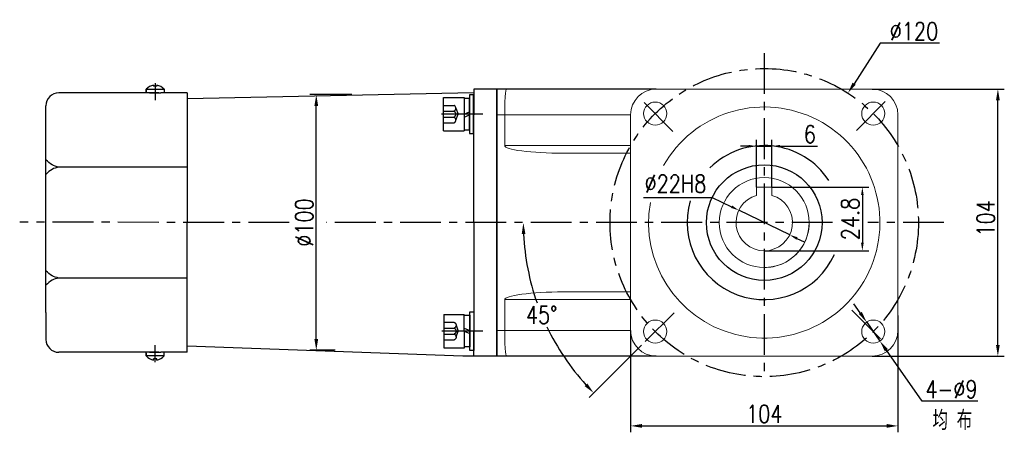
# Model space of a CAD drawing. Header units: inches. Extents: x 675 to 6233, y 11 to 1887.
# Tile 14 of 48: x 3528 to 3834, y 227 to 355. Entities that reach past the tile are written whole.
import ezdxf

# ---------------------------------------------------------------- set-up
doc = ezdxf.new("R2010")
doc.units = ezdxf.units.IN
doc.header["$LTSCALE"] = 10
doc.header["$MEASUREMENT"] = 0
doc.linetypes.add('CENTER', pattern=[10.16, 6.35, -1.27, 1.27, -1.27])
doc.linetypes.add('HIDDEN', pattern=[1.905, 1.27, -0.635])
for name, color, linetype in [('1轮廓实线层', 7, 'Continuous'), ('3中心线层', 1, 'CENTER'), ('4虚线层', 6, 'HIDDEN'), ('6文字层', 3, 'Continuous'), ('7标注层', 4, 'Continuous')]:
    doc.layers.add(name, color=color, linetype=linetype)
doc.styles.add('PC_TEXTSTYLE', font='isocp.shx', dxfattribs={"width": 0.8, "bigfont": 'HZFS.SHX'})
doc.styles.add('TH_GBDIM', font='romans.shx', dxfattribs={"width": 0.8, "bigfont": 'gbcbig.shx'})
doc.dimstyles.new('TH_GBDIM', dxfattribs={"dimtxt": 3.5, "dimasz": 2.5, "dimexe": 2, "dimexo": 0, "dimgap": 1, "dimtad": 1, "dimdec": 4, "dimdsep": 46, "dimtxsty": 'TH_GBDIM', "dimcen": 0.09, "dimclrd": 4, "dimclre": 4, "dimclrt": 3, "dimadec": 0, "dimazin": 0, "dimtfac": 1, "dimtdec": 4, "dimtmove": 0, "dimatfit": 3, "dimfxl": 1, "dimtzin": 0, "dimarcsym": 0})
doc.dimstyles.new('角度标注', dxfattribs={"dimtxt": 3.5, "dimasz": 3, "dimexe": 2, "dimexo": 0, "dimgap": 1, "dimtad": 1, "dimtih": 1, "dimtoh": 1, "dimdsep": 46, "dimtxsty": 'PC_TEXTSTYLE', "dimsah": 1, "dimcen": 0.09, "dimclrd": 4, "dimclrt": 3, "dimadec": 0, "dimazin": 0, "dimtfac": 0.7, "dimtmove": 0, "dimatfit": 0, "dimfxl": 1, "dimtzin": 0, "dimarcsym": 0})

# ---------------------------------------------------------------- blocks, each defined once
blk = doc.blocks.new('*D86')
at = {"layer": '7标注层', "color": 4, "lineweight": -2, "transparency": 16777216}
for p, q in [((3793.21, 333.71), (3834.33, 333.71)), ((3832.33, 254.01), (3832.33, 330.21)), ((3793.21, 250.51), (3834.33, 250.51))]:
    blk.add_line(p, q, dxfattribs=at)
at = {"layer": '7标注层', "color": 4, "transparency": 16777216}
for points in [[(3831.75, 330.21), (3832.92, 330.21), (3832.33, 333.71)], [(3831.75, 254.01), (3832.92, 254.01), (3832.33, 250.51)]]:
    blk.add_solid(points, dxfattribs=at)
at = {"layer": 'Defpoints', "color": 0, "transparency": 16777216}
for p in [(3793.21, 333.71), (3832.33, 333.71), (3793.21, 250.51)]:
    blk.add_point(p, dxfattribs=at)
at = {"layer": '7标注层', "color": 3, "transparency": 16777216, "insert": (3828.58, 293.41), "char_height": 5.5, "attachment_point": 5, "rotation": 90, "style": 'TH_GBDIM'}
blk.add_mtext('104', dxfattribs=at)
blk = doc.blocks.new('*D87')
at = {"layer": '7标注层', "color": 4, "lineweight": -2, "transparency": 16777216}
for p, q in [((3795.7, 347.94), (3787.56, 335.36)), ((3814.16, 347.94), (3795.7, 347.94)), ((3759.52, 292.11), (3759.7, 292.11)), ((3759.61, 292.02), (3759.61, 292.2))]:
    blk.add_line(p, q, dxfattribs=at)
at = {"layer": '7标注层', "color": 4, "transparency": 16777216}
blk.add_solid([(3787.07, 335.68), (3788.05, 335.04), (3785.66, 332.42)], dxfattribs=at)
at = {"layer": 'Defpoints', "color": 0, "transparency": 16777216}
for p in [(3785.66, 332.42), (3733.55, 251.79)]:
    blk.add_point(p, dxfattribs=at)
at = {"layer": '7标注层', "color": 3, "transparency": 16777216, "insert": (3806.2, 351.69), "char_height": 5.5, "attachment_point": 5, "style": 'TH_GBDIM'}
blk.add_mtext('{∅120}{}{}', dxfattribs=at)
blk = doc.blocks.new('*D79')
at = {"layer": '7标注层', "color": 4, "lineweight": -2, "transparency": 16777216}
for p, q in [((3789.48, 263.98), (3787.48, 266.85)), ((3791.49, 261.12), (3795.61, 255.22)), ((3808.72, 236.47), (3797.62, 252.35)), ((3826.06, 236.47), (3808.72, 236.47))]:
    blk.add_line(p, q, dxfattribs=at)
at = {"layer": '7标注层', "color": 4, "transparency": 16777216}
for points in [[(3789.96, 264.32), (3789, 263.65), (3791.49, 261.12)], [(3798.1, 252.68), (3797.14, 252.01), (3795.61, 255.22)]]:
    blk.add_solid(points, dxfattribs=at)
at = {"layer": 'Defpoints', "color": 0, "transparency": 16777216}
for p in [(3791.49, 261.12), (3795.61, 255.22)]:
    blk.add_point(p, dxfattribs=at)
at = {"layer": '7标注层', "color": 3, "transparency": 16777216, "insert": (3817.89, 240.22), "char_height": 5.5, "attachment_point": 5, "style": 'TH_GBDIM'}
blk.add_mtext('{4-∅9}', dxfattribs=at)
blk = doc.blocks.new('*D88')
at = {"layer": '7标注层', "color": 4, "lineweight": -2, "transparency": 16777216}
for p, q in [((3754.71, 315.89), (3752.21, 315.89)), ((3757.21, 303.15), (3757.21, 317.89)), ((3757.21, 315.89), (3762.01, 315.89)), ((3762.01, 303.15), (3762.01, 317.89)), ((3764.51, 315.89), (3776.16, 315.89))]:
    blk.add_line(p, q, dxfattribs=at)
at = {"layer": '7标注层', "color": 4, "transparency": 16777216}
for points in [[(3754.71, 316.31), (3754.71, 315.48), (3757.21, 315.89)], [(3764.51, 316.31), (3764.51, 315.48), (3762.01, 315.89)]]:
    blk.add_solid(points, dxfattribs=at)
at = {"layer": 'Defpoints', "color": 0, "transparency": 16777216}
for p in [(3757.21, 315.89), (3757.21, 303.15), (3762.01, 303.15)]:
    blk.add_point(p, dxfattribs=at)
at = {"layer": '7标注层', "color": 3, "transparency": 16777216, "insert": (3773.8, 319.64), "char_height": 5.5, "attachment_point": 5, "style": 'TH_GBDIM'}
blk.add_mtext('6', dxfattribs=at)
blk = doc.blocks.new('*D89')
at = {"layer": '7标注层', "color": 4, "lineweight": -2, "transparency": 16777216}
for p, q in [((3722.01, 299.96), (3743.41, 299.96)), ((3743.41, 299.96), (3749.44, 297.04)), ((3767.53, 288.27), (3751.69, 295.95)), ((3769.78, 287.17), (3772.02, 286.08))]:
    blk.add_line(p, q, dxfattribs=at)
at = {"layer": '7标注层', "color": 4, "transparency": 16777216}
for points in [[(3749.62, 297.41), (3749.26, 296.66), (3751.69, 295.95)], [(3769.96, 287.55), (3769.59, 286.8), (3767.53, 288.27)]]:
    blk.add_solid(points, dxfattribs=at)
at = {"layer": 'Defpoints', "color": 0, "transparency": 16777216}
for p in [(3751.69, 295.95), (3767.53, 288.27)]:
    blk.add_point(p, dxfattribs=at)
at = {"layer": '7标注层', "color": 3, "transparency": 16777216, "insert": (3731.96, 304.21), "char_height": 5.5, "attachment_point": 5, "style": 'TH_GBDIM'}
blk.add_mtext('{∅22}{}{H8}', dxfattribs=at)
blk = doc.blocks.new('*D90')
at = {"layer": '7标注层', "color": 4, "lineweight": -2, "transparency": 16777216}
for p, q in [((3762.01, 303.15), (3792.15, 303.15)), ((3790.15, 300.65), (3790.15, 285.81)), ((3759.61, 283.31), (3792.15, 283.31))]:
    blk.add_line(p, q, dxfattribs=at)
at = {"layer": '7标注层', "color": 4, "transparency": 16777216}
for points in [[(3789.73, 300.65), (3790.57, 300.65), (3790.15, 303.15)], [(3789.73, 285.81), (3790.57, 285.81), (3790.15, 283.31)]]:
    blk.add_solid(points, dxfattribs=at)
at = {"layer": 'Defpoints', "color": 0, "transparency": 16777216}
for p in [(3762.01, 303.15), (3759.61, 283.31), (3790.15, 283.31)]:
    blk.add_point(p, dxfattribs=at)
at = {"layer": '7标注层', "color": 3, "transparency": 16777216, "insert": (3786.4, 293.23), "char_height": 5.5, "attachment_point": 5, "rotation": 90, "style": 'TH_GBDIM'}
blk.add_mtext('{24.8}{}{}', dxfattribs=at)
blk = doc.blocks.new('*D82')
at = {"layer": '7标注层', "color": 4, "lineweight": -2, "transparency": 16777216}
for p, q in [((3631.21, 331.95), (3618.15, 331.95)), ((3620.15, 255.84), (3620.15, 328.45)), ((3626.01, 252.34), (3618.15, 252.34))]:
    blk.add_line(p, q, dxfattribs=at)
at = {"layer": '7标注层', "color": 4, "transparency": 16777216}
for points in [[(3619.57, 328.45), (3620.74, 328.45), (3620.15, 331.95)], [(3619.57, 255.84), (3620.74, 255.84), (3620.15, 252.34)]]:
    blk.add_solid(points, dxfattribs=at)
at = {"layer": 'Defpoints', "color": 0, "transparency": 16777216}
for p in [(3620.15, 331.95), (3631.21, 331.95), (3626.01, 252.34)]:
    blk.add_point(p, dxfattribs=at)
at = {"layer": '7标注层', "color": 3, "transparency": 16777216, "insert": (3616.4, 292.11), "char_height": 5.5, "attachment_point": 5, "rotation": 90, "style": 'TH_GBDIM'}
blk.add_mtext('%%C100', dxfattribs=at)
blk = doc.blocks.new('GB／T70.1M8M12')
at = {"layer": '1轮廓实线层'}
for p, q in [((0, -6.5), (0, 6.5)), ((0, 6.5), (8, 6.5)), ((8, 6.5), (8, -6.5)), ((0, -6.5), (8, -6.5))]:
    blk.add_line(p, q, dxfattribs=at)
at = {"layer": '3中心线层'}
blk.add_line((15.26, 0), (-0.8, 0), dxfattribs=at)
at = {"layer": '4虚线层'}
for p, q in [((0, 3.43), (4, 3.43)), ((0, 1.14), (4, 1.14)), ((4.8, 2.29), (5.65, 0)), ((4.8, -2.29), (5.65, 0)), ((0, -1.14), (4, -1.14)), ((0, -3.43), (4, -3.43))]:
    blk.add_line(p, q, dxfattribs=at)
for centre in [(3.58, 2.29), (3.58, 0), (3.58, -2.29)]:
    blk.add_arc(centre, 1.22, 290.0384, 69.9616, dxfattribs=at)
blk = doc.blocks.new('GB848_8_1.6_R')
at = {"layer": '1轮廓实线层'}
for p, q in [((-4.2, 1.6), (-7.5, 1.6)), ((-7.5, 1.6), (-7.5, 0)), ((-7.5, 0), (-4.2, 0)), ((4.2, 1.6), (-4.2, 1.6)), ((-4.2, 0), (4.2, 0)), ((7.5, 1.6), (4.2, 1.6)), ((4.2, 0), (7.5, 0)), ((7.5, 0), (7.5, 1.6))]:
    blk.add_line(p, q, dxfattribs=at)
blk = doc.blocks.new('GB93_8_1.05_R')
at = {"layer": '1轮廓实线层'}
for p, q in [((6.15, 2.1), (-6.15, 2.1)), ((-6.15, 2.1), (-6.15, 0)), ((-6.15, 0), (6.15, 0)), ((0, 0), (-0.9, 2.1)), ((1.13, 0), (0.23, 2.1)), ((6.15, 0), (6.15, 2.1))]:
    blk.add_line(p, q, dxfattribs=at)
blk = doc.blocks.new('*D298')
at = {"layer": '7标注层', "color": 4, "lineweight": -2, "transparency": 16777216}
for p, q in [((3801.21, 263.21), (3801.21, 226.78)), ((3718.01, 258.51), (3718.01, 226.78)), ((3721.51, 228.78), (3797.71, 228.78))]:
    blk.add_line(p, q, dxfattribs=at)
at = {"layer": '7标注层', "color": 4, "transparency": 16777216}
for points in [[(3721.51, 229.37), (3721.51, 228.2), (3718.01, 228.78)], [(3797.71, 229.37), (3797.71, 228.2), (3801.21, 228.78)]]:
    blk.add_solid(points, dxfattribs=at)
at = {"layer": 'Defpoints', "color": 0, "transparency": 16777216}
for p in [(3801.21, 263.21), (3718.01, 258.51), (3801.21, 228.78)]:
    blk.add_point(p, dxfattribs=at)
at = {"layer": '7标注层', "color": 3, "transparency": 16777216, "insert": (3759.61, 232.53), "char_height": 5.5, "attachment_point": 5, "style": 'TH_GBDIM'}
blk.add_mtext('104', dxfattribs=at)
blk = doc.blocks.new('*D324')
at = {"layer": '7标注层', "color": 0, "lineweight": -2, "transparency": 16777216}
blk.add_line((3721.43, 253.92), (3705.1, 237.63), dxfattribs=at)
at = {"layer": '7标注层', "color": 4, "lineweight": -2, "transparency": 16777216}
for start, end in [(182.674, 199.3987), (205.6033, 222.2584)]:
    blk.add_arc((3759.61, 292.02), 75, start, end, dxfattribs=at)
at = {"layer": '7标注层', "color": 4, "transparency": 16777216}
for points in [[(3684.11, 288.5), (3685.27, 288.53), (3684.61, 292.02)], [(3704.52, 241.98), (3703.68, 241.18), (3706.51, 239.05)]]:
    blk.add_solid(points, dxfattribs=at)
at = {"layer": 'Defpoints', "color": 0, "transparency": 16777216}
for p in [(3610.24, 292.02), (3759.61, 292.02), (3817.61, 292.02), (3687.16, 272.63), (3721.43, 253.92)]:
    blk.add_point(p, dxfattribs=at)
at = {"layer": '7标注层', "color": 3, "transparency": 16777216, "insert": (3690.3, 263.36), "char_height": 5.5, "attachment_point": 5, "style": 'TH_GBDIM'}
blk.add_mtext('45°', dxfattribs=at)

msp = doc.modelspace()

# ---------------------------------------------------------------- linework, layer by layer
for p, q in [((3569.528393, 334.929246), (3569.528393, 334.586689)), ((3570.488393, 334.586689), (3569.528393, 334.586689)), ((3570.488393, 334.929246), (3570.488393, 334.586689)), ((3571.163488, 332.506689), (3540.008393, 332.506689)), ((3567.208393, 333.654965), (3567.208393, 332.506689)), ((3572.808393, 333.579442), (3567.208393, 333.579442)), ((3567.208395, 332.748892), (3567.208395, 333.654967)), ((3568.208393, 332.506689), (3571.808393, 332.506689)), ((3580.008393, 332.506689), (3571.808393, 332.506689)), ((3572.808393, 333.654965), (3572.808393, 332.506689)), ((3669.208393, 332.515277), (3580.008393, 330.59994)), ((3580.008393, 332.506689), (3580.008393, 309.371682)), ((3676.408393, 333.706689), (3669.208393, 333.706689)), ((3669.208393, 333.706689), (3669.208393, 325.706689)), ((3676.408393, 333.706689), (3669.208393, 333.706689)), ((3669.208393, 333.706689), (3669.208393, 325.706689)), ((3669.208393, 333.706689), (3669.208393, 325.706689)), ((3676.408393, 333.706689), (3669.208393, 333.706689)), ((3669.208393, 333.706689), (3669.208393, 325.706689)), ((3726.008392, 333.706689), (3676.408393, 333.706689)), ((3676.408393, 325.706689), (3676.408393, 333.706689)), ((3676.408393, 325.706689), (3676.408393, 333.706689)), ((3676.408393, 325.706689), (3676.408393, 333.706689)), ((3676.408393, 325.706689), (3676.408393, 333.706689)), ((3676.408393, 333.706689), (3676.408393, 292.106689)), ((3676.408393, 331.306689), (3676.408393, 292.106689)), ((3676.408393, 331.306689), (3676.408393, 292.106689)), ((3676.408393, 331.306689), (3676.408393, 292.106689)), ((3676.408393, 331.306689), (3676.408393, 292.106689)), ((3536.008393, 320.106689), (3536.008393, 328.506689)), ((3669.208393, 292.106689), (3669.208393, 325.706689)), ((3669.208393, 292.106689), (3669.208393, 325.706689)), ((3669.208393, 292.106689), (3669.208393, 325.706689)), ((3669.208393, 292.106689), (3669.208393, 325.706689)), ((3676.408393, 292.106689), (3676.408393, 325.706689)), ((3536.008393, 264.106689), (3536.008393, 320.106689)), ((3580.008393, 309.371682), (3540.008393, 309.371682)), ((3580.008393, 309.371682), (3580.008393, 292.106689)), ((3580.008393, 274.841695), (3580.008393, 292.106689)), ((3669.208393, 292.106689), (3669.208393, 258.506689)), ((3669.208393, 292.106689), (3669.208393, 258.506689)), ((3669.208393, 292.106689), (3669.208393, 258.506689)), ((3669.208393, 292.106689), (3669.208393, 258.506689)), ((3676.408393, 252.906689), (3676.408393, 292.106689)), ((3676.408393, 292.106689), (3676.408393, 258.506689)), ((3676.408393, 252.906689), (3676.408393, 292.106689)), ((3676.408393, 252.906689), (3676.408393, 292.106689)), ((3676.408393, 252.906689), (3676.408393, 292.106689)), ((3676.408393, 250.506689), (3676.408393, 292.106689)), ((3580.008393, 274.841695), (3540.008393, 274.841695)), ((3580.008393, 251.706689), (3580.008393, 274.841695)), ((3536.008393, 264.106689), (3536.008393, 255.706689)), ((3669.208393, 250.506689), (3669.208393, 258.506689)), ((3669.208393, 250.506689), (3669.208393, 258.506689)), ((3669.208393, 250.506689), (3669.208393, 258.506689)), ((3669.208393, 250.506689), (3669.208393, 258.506689)), ((3669.208393, 250.506689), (3669.208393, 258.506689)), ((3676.408393, 258.506689), (3676.408393, 250.506689)), ((3676.408393, 258.506689), (3676.408393, 250.506689)), ((3676.408393, 258.506689), (3676.408393, 250.506689)), ((3676.408393, 258.506689), (3676.408393, 250.506689)), ((3571.163488, 251.706689), (3540.008393, 251.706689)), ((3567.208393, 250.558412), (3567.208393, 251.706689)), ((3567.208395, 251.464486), (3567.208395, 250.55841)), ((3568.208393, 251.706689), (3571.808393, 251.706689)), ((3580.008393, 251.706689), (3571.808393, 251.706689)), ((3572.808393, 250.558412), (3572.808393, 251.706689)), ((3665.769206, 250.506689), (3580.008393, 253.613437)), ((3572.808393, 250.633936), (3567.208393, 250.633936)), ((3570.488393, 249.626689), (3569.528393, 249.626689)), ((3569.528393, 249.284131), (3569.528393, 249.626689)), ((3570.488393, 249.284131), (3570.488393, 249.626689)), ((3669.208393, 250.506689), (3665.769206, 250.506689)), ((3669.208393, 250.506689), (3665.769206, 250.506689)), ((3669.208393, 250.506689), (3665.769206, 250.506689)), ((3669.208393, 250.506689), (3665.769206, 250.506689)), ((3676.408393, 250.506689), (3669.208393, 250.506689)), ((3676.408393, 250.506689), (3669.208393, 250.506689)), ((3676.408393, 250.506689), (3669.208393, 250.506689)), ((3726.008392, 250.506688), (3676.408386, 250.506686))]:
    msp.add_line(p, q)
at = {"color": 7, "linetype": 'Continuous', "lineweight": 15}
for p, q in [((3676.408393, 333.706689), (3679.336691, 333.706689)), ((3793.208391, 333.706689), (3726.008392, 333.706689)), ((3678.808392, 325.706688), (3676.408393, 325.706688)), ((3718.008394, 325.706688), (3678.808392, 325.706688)), ((3678.808392, 316.106688), (3678.808392, 325.706688)), ((3718.008394, 325.706688), (3718.008394, 258.506689)), ((3801.208389, 258.506689), (3801.208389, 325.706688)), ((3678.808392, 316.106688), (3718.008394, 316.106688)), ((3718.008394, 313.706689), (3697.059188, 313.706689)), ((3757.208392, 300.573093), (3757.208392, 303.146688)), ((3757.208392, 303.146688), (3762.008392, 303.146688)), ((3762.008392, 303.146688), (3762.008392, 300.573093)), ((3697.059188, 270.506688), (3718.008394, 270.506688)), ((3718.008394, 268.106689), (3678.808392, 268.106689)), ((3678.808392, 268.106689), (3678.808392, 258.506689)), ((3676.408393, 258.506689), (3678.808392, 258.506689)), ((3678.808392, 258.506689), (3718.008394, 258.506689)), ((3679.336691, 250.506688), (3676.408393, 250.506688)), ((3679.336691, 250.506687), (3676.408393, 250.506687)), ((3726.008392, 250.506688), (3793.208391, 250.506688))]:
    msp.add_line(p, q, dxfattribs=at)
for centre, radius in [((3725.667267, 326.047814), 3.6), ((3793.549518, 326.047814), 3.6), ((3759.608392, 292.106689), 14), ((3759.608392, 292.106689), 14), ((3725.667267, 258.165563), 3.6), ((3793.549518, 258.165563), 3.6)]:
    msp.add_circle(centre, radius, dxfattribs=at)
for centre, radius, start, end in [((3570.776308, 329.908173), 5.173825, 103.95724298, 133.59914619), ((3569.240478, 329.908173), 5.173825, 46.40085381, 76.04275702), ((3540.008393, 328.506689), 4, 90, 180), ((3540.008393, 255.706689), 4, 180, 270), ((3570.776308, 254.305204), 5.173825, 226.40085381, 256.04275702), ((3569.240478, 254.305204), 5.173825, 283.95724298, 313.59914619)]:
    msp.add_arc(centre, radius, start, end)
for centre, radius, start, end in [((3726.008392, 325.706689), 8, 90, 180), ((3793.208392, 325.706689), 8, 0, 90), ((3759.608392, 292.106689), 36, 170.05681088, 150.45620834), ((3759.608392, 292.106689), 8.8, 105.82661992, 74.17337966), ((3759.608392, 292.106689), 14, 292.4427042, 0), ((3759.608392, 292.106689), 14, 270, 292.4427042), ((3726.008392, 258.506689), 8, 180, 270), ((3793.208392, 258.506689), 8, 270, 0)]:
    msp.add_arc(centre, radius, start, end, dxfattribs=at)
for centre, major_axis, ratio, start_param, end_param in [((3679.33669, 325.706689), (0, 8), 0.0660372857, 0, 1.5707963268), ((3697.059189, 316.106689), (-18.250797, 0), 0.1315011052, 0, 1.5707963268), ((3697.059189, 268.106689), (18.250797, 0), 0.1315011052, 1.5707963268, 3.1415926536), ((3679.33669, 258.506689), (0, 8), 0.0660372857, 1.5707963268, 3.1415926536)]:
    msp.add_ellipse(centre, major_axis=major_axis, ratio=ratio, start_param=start_param, end_param=end_param, dxfattribs=at)
for points in [[(3540.008393, 309.371682), (3537.888504, 310.06893), (3536.008393, 311.629474)], [(3540.008393, 309.371682), (3537.888504, 308.674434), (3536.008393, 307.11389)], [(3540.008393, 274.841695), (3537.888504, 275.538943), (3536.008393, 277.099487)], [(3540.008393, 274.841695), (3537.888504, 274.144447), (3536.008393, 272.583903)]]:
    msp.add_spline(points, degree=3)
at = {"layer": '1轮廓实线层'}
for p, q in [((3568.408393, 332.506689), (3571.608393, 332.506689)), ((3568.408393, 251.706689), (3571.608393, 251.706689))]:
    msp.add_line(p, q, dxfattribs=at)
at = {"layer": '1轮廓实线层', "color": 0}
for p, q in [((3676.408393, 333.706689), (3676.408393, 250.506689)), ((3676.408393, 333.706689), (3676.408393, 250.506689)), ((3676.408393, 333.706689), (3676.408393, 250.506689)), ((3676.408393, 332.106689), (3676.408393, 331.386689)), ((3676.408393, 332.106689), (3676.408393, 331.386689)), ((3676.408393, 332.106689), (3676.408393, 331.386689))]:
    msp.add_line(p, q, dxfattribs=at)
at = {"layer": '1轮廓实线层'}
msp.add_circle((3759.608392, 292.106689), 18, dxfattribs=at)
for start, end in [(33.21373215, 134.82574941), (163.59516291, 335.40402365)]:
    msp.add_arc((3759.608392, 292.106689), 24, start, end, dxfattribs=at)
at = {"layer": '3中心线层', "ltscale": 0.2}
for p, q in [((3759.608392, 344.906689), (3759.608392, 245.504293)), ((3570.008393, 335.565856), (3570.008393, 330.269151)), ((3731.188141, 320.52694), (3721.51617, 330.198911)), ((3788.293505, 320.791801), (3797.700614, 330.198911)), ((3611.751161, 292.17047), (3527.827685, 292.196736)), ((3780.898829, 292.117531), (3623.345614, 292.166841)), ((3815.541916, 292.106688), (3791.898829, 292.114088)), ((3731.515937, 264.014234), (3721.51617, 254.014466)), ((3786.85828, 264.8568), (3797.700614, 254.014466)), ((3570.008393, 248.647521), (3570.008393, 253.944227))]:
    msp.add_line(p, q, dxfattribs=at)
msp.add_circle((3759.608392, 292.106689), 48, dxfattribs=at)

# ---------------------------------------------------------------- block references
at = {"layer": '1轮廓实线层', "zscale": 0.8}
for name, p, xscale, yscale, rotation in [('GB848_8_1.6_R', (3667.851771, 325.879614), 0.8, 0.8, 270), ('GB93_8_1.05_R', (3666.171771, 325.879614), 0.8, 0.8, 270), ('GB848_8_1.6_R', (3667.920625, 258.316237), -0.8000000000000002, 0.8000000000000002, 270.1167809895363), ('GB93_8_1.05_R', (3666.240629, 258.312813), -0.8000000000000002, 0.8000000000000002, 270.1167809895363)]:
    msp.add_blockref(name, p, dxfattribs=dict(at, xscale=xscale, yscale=yscale, rotation=rotation))
at = {"layer": '3中心线层', "ltscale": 0.2, "xscale": 0.8, "yscale": 0.8, "zscale": 0.8}
msp.add_blockref('GB／T70.1M8M12', (3659.771771, 325.879614), dxfattribs=at)
at = {"layer": '3中心线层', "ltscale": 0.2, "xscale": -0.8, "yscale": 0.8000000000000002, "zscale": 0.8, "rotation": 180.1167809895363}
msp.add_blockref('GB／T70.1M8M12', (3659.840642, 258.299768), dxfattribs=at)

# ---------------------------------------------------------------- texts
at = {"layer": '6文字层', "insert": (3811.990794, 233.534923), "char_height": 6, "width": 38.96782955, "attachment_point": 1, "style": 'PC_TEXTSTYLE'}
msp.add_mtext('{\\C3;均 布}', dxfattribs=at)

# ---------------------------------------------------------------- dimensions: what is measured, and where the dimension line sits
at = {"layer": '7标注层'}
for p1, p2, text, override, picture, middle in [((3733.553742, 251.793475), (3785.663042, 332.419902), '{<>}{}{}', {"dimtxt": 5.5, "dimasz": 3.5, "dimtih": 1, "dimtoh": 1, "dimdec": 0, "dimlfac": 1.25, "dimtofl": 0}, '*D87', (3806.202908, 347.943831)), ((3767.52592, 288.265757), (3751.690864, 295.94762), '{<>}{}{H8}', {"dimtxt": 5.5, "dimgap": 1.5, "dimtoh": 1, "dimdec": 0, "dimlfac": 1.25}, '*D89', (3731.961068, 299.96314)), ((3791.486484, 261.115799), (3795.612551, 255.215327), '{4-<>}', {"dimtxt": 5.5, "dimasz": 3.5, "dimgap": 1, "dimtad": 1, "dimjust": 0, "dimtoh": 1, "dimdec": 0, "dimlfac": 1.25, "dimse1": 0, "dimse2": 0, "dimsd1": 0, "dimsd2": 0, "dimadec": 0}, '*D79', (3817.889514, 236.473793))]:
    dim = msp.add_diameter_dim_2p(p1=p1, p2=p2, text=text, dimstyle='TH_GBDIM', override=override, dxfattribs=at)
    dim.commit()
    dim.dimension.update_dxf_attribs({"geometry": picture, "text_midpoint": middle, "dimtype": 163})
dim = msp.add_linear_dim(base=(3620.153581, 331.946689), p1=(3626.008393, 252.344135), p2=(3631.208393, 331.946689), angle=90, text='%%C100', dimstyle='TH_GBDIM', override={"dimtxt": 5.5, "dimasz": 3.5, "dimdec": 1, "dimlfac": 1.25, "dimadec": 1}, dxfattribs=at)
dim.commit()
dim.dimension.update_dxf_attribs({"geometry": '*D82', "text_midpoint": (3620.153581, 292.106689), "dimtype": 160})
dim = msp.add_linear_dim(base=(3832.334711, 333.706689), p1=(3793.208391, 250.506688), p2=(3793.208392, 333.706689), angle=90, dimstyle='TH_GBDIM', override={"dimtxt": 5.5, "dimasz": 3.5, "dimdec": 1, "dimlfac": 1.25, "dimadec": 1}, dxfattribs=at)
dim.commit()
dim.dimension.update_dxf_attribs({"geometry": '*D86', "text_midpoint": (3832.334711, 293.413701), "dimtype": 160})
for base, p1, p2, override, picture, middle in [((3757.208392, 315.894278), (3762.008392, 303.146688), (3757.208392, 303.146688), {"dimtxt": 5.5, "dimasz": 2.5, "dimgap": 1, "dimtad": 1, "dimjust": 0, "dimdec": 1, "dimlfac": 1.25, "dimse1": 0, "dimse2": 0, "dimsd1": 0, "dimsd2": 0, "dimadec": 1}, '*D88', (3773.795059, 315.894278)), ((3801.208387, 228.784199), (3718.008392, 258.506689), (3801.208387, 263.212692), {"dimtxt": 5.5, "dimasz": 3.5, "dimgap": 1, "dimtad": 1, "dimjust": 0, "dimdec": 1, "dimlfac": 1.25, "dimse1": 0, "dimse2": 0, "dimsd1": 0, "dimsd2": 0, "dimadec": 1}, '*D298', (3759.60839, 228.784199))]:
    dim = msp.add_linear_dim(base=base, p1=p1, p2=p2, dimstyle='TH_GBDIM', override=override, dxfattribs=at)
    dim.commit()
    dim.dimension.update_dxf_attribs({"geometry": picture, "text_midpoint": middle, "dimtype": 160})
dim = msp.add_linear_dim(base=(3790.148829, 283.306689), p1=(3762.008392, 303.146688), p2=(3759.608392, 283.306689), angle=90, text='{<>}{}{}', dimstyle='TH_GBDIM', override={"dimtxt": 5.5, "dimasz": 2.5, "dimgap": 1, "dimtad": 1, "dimjust": 0, "dimdec": 1, "dimlfac": 1.25, "dimse1": 0, "dimse2": 0, "dimsd1": 0, "dimsd2": 0, "dimadec": 1}, dxfattribs=at)
dim.commit()
dim.dimension.update_dxf_attribs({"geometry": '*D90', "text_midpoint": (3786.398829, 293.226688)})
dim = msp.add_angular_dim_2l(base=(3687.155383, 272.633503), line1=((3610.241581, 292.016689), (3817.608392, 292.016689)), line2=((3759.608392, 292.016689), (3721.42617, 253.924466)), dimstyle='角度标注', override={"dimtxt": 5.5, "dimasz": 3.5, "dimdec": 0, "dimtxsty": 'TH_GBDIM'}, dxfattribs=at)
dim.commit()
dim.dimension.update_dxf_attribs({"geometry": '*D324', "text_midpoint": (3690.299604, 263.355943)})

doc.saveas('drawing.dxf')
